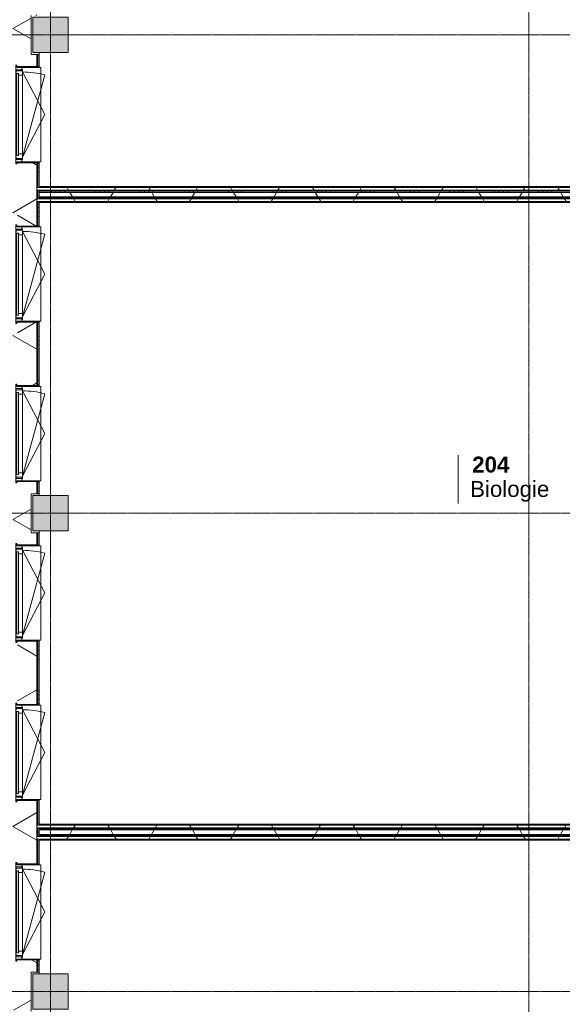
# Model space of a CAD drawing. Header units: millimetres. Extents: x -6115 to 78411, y -6358 to 59618.
# Tile 30 of 99: x -348 to 5779, y 16056 to 27172. Entities that reach past the tile are written whole.
import ezdxf

# ---------------------------------------------------------------- set-up
doc = ezdxf.new("R2010")
doc.units = ezdxf.units.MM
doc.linetypes.add('stramien', pattern=[22.225, 12.7, -3.175, 3.175, -3.175])
for name, color, linetype, lineweight in [('00_Algemeen', 7, 'Continuous', 35), ('05_Bouwplaatsvoorzieningen', 7, 'Continuous', 9), ('22_Metselwerk', 7, 'Continuous', 9), ('25_Metaalconstructiewerk', 7, 'Continuous', 9), ('30_Kozijnen-ramen-deuren', 7, 'Continuous', 9), ('42_Dekvloeren en vloersystemen', 7, 'Continuous', 9)]:
    doc.layers.add(name, color=color, linetype=linetype, lineweight=lineweight)
doc.styles.add('Arial_1', font='arial.ttf', dxfattribs={"height": 180})
doc.styles.add('Arial_B', font='arialbd.ttf', dxfattribs={"height": 180})
pattern_1 = [(90, (5510, 17950), (-500, 3e-13), []), (90, (5560, 17950), (-500, 3e-13), []), (90, (5610, 17950), (-500, 3e-13), []), (90, (5660, 17950), (-500, 3e-13), [])]
pattern_2 = [(60, (0, 0), (-692.82, 400), []), (120, (0, 0), (-692.82, -400), [])]
pattern_3 = [(90, (5510, 25147.5), (-500, 3e-13), []), (90, (5560, 25147.5), (-500, 3e-13), []), (90, (5610, 25147.5), (-500, 3e-13), []), (90, (5660, 25147.5), (-500, 3e-13), [])]

# ---------------------------------------------------------------- blocks, each defined once
blk = doc.blocks.new('Direct Shape - 2410-10368 v1 - IFC-model constructie _zonder onderbouw_ _MM21228_-1202395-02 tweede verdieping overzicht')
at = {"layer": '25_Metaalconstructiewerk'}
blk.add_hatch(color=256, dxfattribs=at).paths.add_polyline_path([(-200, -200), (200, -200), (200, 200), (-200, 200), (-200, 6)])
for p, q in [((200, 200), (-200, 200)), ((-200, 200), (-200, -200)), ((200, -200), (200, 200)), ((-200, -200), (200, -200))]:
    blk.add_line(p, q, dxfattribs=at)
blk = doc.blocks.new('Direct Shape - NLRS_28_SC_TLB_kolom vierkant prefab_gen_AT_kolom vierkant_gen_lxb 400x400_800358-1202402-02 tweede verdieping overzicht')
blk.add_blockref('Direct Shape - 2410-10368 v1 - IFC-model constructie _zonder onderbouw_ _MM21228_-1202395-02 tweede verdieping overzicht', (0, 0))
blk = doc.blocks.new('Direct Shape - NLRS_28_SC_TLB_kolom vierkant prefab_gen_AT_kolom vierkant_gen_lxb 400x400_800360-1202404-02 tweede verdieping overzicht')
blk.add_blockref('Direct Shape - 2410-10368 v1 - IFC-model constructie _zonder onderbouw_ _MM21228_-1202395-02 tweede verdieping overzicht', (0, 0))
blk = doc.blocks.new('Direct Shape - NLRS_28_SC_TLB_kolom vierkant prefab_gen_AT_kolom vierkant_gen_lxb 400x400_800362-1202406-02 tweede verdieping overzicht')
blk.add_blockref('Direct Shape - 2410-10368 v1 - IFC-model constructie _zonder onderbouw_ _MM21228_-1202395-02 tweede verdieping overzicht', (0, 0))
blk = doc.blocks.new('2410-10368 v1 - IFC-model constructie _zonder onderbouw_ _MM21228__ifc-1-02 tweede verdieping overzicht')
at = {"layer": '25_Metaalconstructiewerk', "lineweight": 9}
for name, p in [('Direct Shape - NLRS_28_SC_TLB_kolom vierkant prefab_gen_AT_kolom vierkant_gen_lxb 400x400_800358-1202402-02 tweede verdieping overzicht', (0, 27000)), ('Direct Shape - NLRS_28_SC_TLB_kolom vierkant prefab_gen_AT_kolom vierkant_gen_lxb 400x400_800360-1202404-02 tweede verdieping overzicht', (0, 21600)), ('Direct Shape - NLRS_28_SC_TLB_kolom vierkant prefab_gen_AT_kolom vierkant_gen_lxb 400x400_800362-1202406-02 tweede verdieping overzicht', (0, 16200))]:
    blk.add_blockref(name, p, dxfattribs=at)
blk = doc.blocks.new('31_AEE_kozijnen_KA1_CS77 - AEE_CS 77_Raam merk A1-6832846-02 tweede verdieping overzicht')
at = {"layer": '30_Kozijnen-ramen-deuren', "true_color": 0xcccccc}
blk.add_hatch(color=254, dxfattribs=at).paths.add_polyline_path([(-462.5, -231.3), (462.5, -231.3), (462.5, -207.3), (-462.5, -207.3)])
at = {"layer": '30_Kozijnen-ramen-deuren'}
for p, q in [((-481.5, -199.5), (-557.5, -199.5)), ((-557.5, -199.5), (-557.5, -212.3)), ((-557.5, -212.3), (-532.5, -212.3)), ((-532.5, -212.3), (-532.5, -267.5)), ((-506.5, -203.3), (-481.5, -203.3)), ((-506.5, -267.5), (-506.5, -203.3)), ((-494.5, -203.8), (-494.5, -272.5)), ((-476.5, -203.8), (-494.5, -203.8)), ((-481.5, -199.5), (-476.5, -199.5)), ((-481.5, -203.3), (-481.5, -199.5)), ((-476.5, -203.3), (-481.5, -203.3)), ((-443.5, -199.5), (-476.5, -199.5)), ((-476.5, -199.5), (-476.5, -203.8)), ((-462.5, -231.3), (-462.5, -207.3)), ((-462.5, -231.3), (-462.5, -207.3)), ((-462.5, -207.3), (462.5, -207.3)), ((443.5, -199.5), (-443.5, -199.5)), ((-443.5, -207.3), (-443.5, -199.5)), ((443.5, -199.5), (443.5, -207.3)), ((476.5, -199.5), (443.5, -199.5)), ((462.5, -207.3), (462.5, -231.3)), ((462.5, -231.3), (462.5, -207.3)), ((476.5, -199.5), (481.5, -199.5)), ((476.5, -203.8), (476.5, -199.5)), ((481.5, -203.3), (476.5, -203.3)), ((494.5, -203.8), (476.5, -203.8)), ((481.5, -199.5), (481.5, -203.3)), ((557.5, -199.5), (481.5, -199.5)), ((481.5, -203.3), (506.5, -203.3)), ((494.5, -272.5), (494.5, -203.8)), ((506.5, -203.3), (506.5, -267.5)), ((532.5, -267.5), (532.5, -212.3)), ((532.5, -212.3), (557.5, -212.3)), ((557.5, -212.3), (557.5, -199.5)), ((-532.5, -267.5), (-506.5, -267.5)), ((-494.5, -272.5), (-511.5, -272.5)), ((-511.5, -272.5), (-511.5, -276.5)), ((-511.5, -276.5), (-443.5, -276.5)), ((-494.5, -267.5), (-506.5, -267.5)), ((-481.5, -276.5), (0, -525.7)), ((-481.5, -276.5), (448.7, -525.7)), ((462.5, -231.3), (-462.5, -231.3)), ((-443.5, -276.5), (-443.5, -231.3)), ((443.5, -276.5), (-443.5, -276.5)), ((0, -525.7), (481.5, -276.5)), ((443.5, -231.3), (443.5, -276.5)), ((443.5, -276.5), (511.5, -276.5)), ((506.5, -267.5), (494.5, -267.5)), ((511.5, -272.5), (494.5, -272.5)), ((506.5, -267.5), (532.5, -267.5)), ((511.5, -276.5), (511.5, -272.5))]:
    blk.add_line(p, q, dxfattribs=at)
blk.add_arc((-481.5, -276.5), 963, 345, 360, dxfattribs=at)
blk = doc.blocks.new('31_AEE_DAI_Dagkant_Interieur - Zonder Onderkant-V68-02 tweede verdieping overzicht')
at = {"layer": '05_Bouwplaatsvoorzieningen'}
h = blk.add_hatch(dxfattribs=at)
h.set_pattern_fill('FP_183', color=256, style=0, pattern_type=2)
h.set_pattern_definition([(0, (-22500, -791.5), (0, 500), []), (0, (-22500, -841.5), (0, 500), []), (0, (-22500, -891.5), (0, 500), []), (0, (-22500, -941.5), (0, 500), [])])
h.paths.add_polyline_path([(-543, -449), (-543, -462), (-533, -462), (-533, -268), (-543, -268), (-543, -437)])
h.paths.add_polyline_path([(533, -437), (533, -462), (542, -462), (542, -268), (533, -268), (533, -328)])
for p, q in [((-533, -268), (-543, -268)), ((-533, -462), (-533, -268)), ((533, -268), (533, -462)), ((542, -268), (533, -268)), ((-543, -462), (-533, -462)), ((533, -462), (542, -462))]:
    blk.add_line(p, q, dxfattribs=at)
blk = doc.blocks.new('31_AEE_DAI_Dagkant_Interieur - Zonder Onderkant-V69-02 tweede verdieping overzicht')
at = {"layer": '05_Bouwplaatsvoorzieningen'}
h = blk.add_hatch(dxfattribs=at)
h.set_pattern_fill('FP_184', color=256, style=0, pattern_type=2)
h.set_pattern_definition([(0, (-24300, -791.5), (0, 500), []), (0, (-24300, -841.5), (0, 500), []), (0, (-24300, -891.5), (0, 500), []), (0, (-24300, -941.5), (0, 500), [])])
h.paths.add_polyline_path([(-543, -268), (-543, -462), (-533, -462), (-533, -268)])
h.paths.add_polyline_path([(533, -451), (533, -462), (542, -462), (542, -268), (533, -268), (533, -437)])
for p, q in [((-533, -268), (-543, -268)), ((-533, -462), (-533, -268)), ((533, -268), (533, -462)), ((542, -268), (533, -268)), ((-543, -462), (-533, -462)), ((533, -462), (542, -462))]:
    blk.add_line(p, q, dxfattribs=at)
blk = doc.blocks.new('31_AEE_DAI_Dagkant_Interieur - Zonder Onderkant-V70-02 tweede verdieping overzicht')
at = {"layer": '05_Bouwplaatsvoorzieningen'}
h = blk.add_hatch(dxfattribs=at)
h.set_pattern_fill('FP_185', color=256, style=0, pattern_type=2)
h.set_pattern_definition([(0, (-26100, -791.5), (0, 500), []), (0, (-26100, -841.5), (0, 500), []), (0, (-26100, -891.5), (0, 500), []), (0, (-26100, -941.5), (0, 500), [])])
h.paths.add_polyline_path([(-543, -449), (-543, -462), (-533, -462), (-533, -268), (-543, -268), (-543, -437)])
h.paths.add_polyline_path([(533, -437), (533, -462), (542, -462), (542, -268), (533, -268)])
for p, q in [((-533, -268), (-543, -268)), ((-533, -462), (-533, -268)), ((533, -268), (533, -462)), ((542, -268), (533, -268)), ((-543, -462), (-533, -462)), ((533, -462), (542, -462))]:
    blk.add_line(p, q, dxfattribs=at)
blk = doc.blocks.new('42_AEE_VE_vensterbank - Standaard-6843292-02 tweede verdieping overzicht')
at = {"layer": '05_Bouwplaatsvoorzieningen'}
for p, q in [((-532.5, -482.5), (-532.5, -267.5)), ((532.5, -267.5), (532.5, -482.5)), ((-532.5, -482.5), (532.5, -482.5))]:
    blk.add_line(p, q, dxfattribs=at)
blk = doc.blocks.new('31_AEE_DAI_Dagkant_Interieur - Zonder Onderkant-V71-02 tweede verdieping overzicht')
at = {"layer": '05_Bouwplaatsvoorzieningen'}
h = blk.add_hatch(dxfattribs=at)
h.set_pattern_fill('FP_186', color=256, style=0, pattern_type=2)
h.set_pattern_definition([(0, (-17100, -791.5), (0, 500), []), (0, (-17100, -841.5), (0, 500), []), (0, (-17100, -891.5), (0, 500), []), (0, (-17100, -941.5), (0, 500), [])])
h.paths.add_polyline_path([(-543, -268), (-543, -462), (-533, -462), (-533, -268)])
h.paths.add_polyline_path([(533, -462), (542, -462), (542, -268), (533, -268), (533, -449)])
for p, q in [((-533, -268), (-543, -268)), ((-533, -462), (-533, -268)), ((533, -268), (533, -462)), ((542, -268), (533, -268)), ((-543, -462), (-533, -462)), ((533, -462), (542, -462))]:
    blk.add_line(p, q, dxfattribs=at)
blk = doc.blocks.new('31_AEE_DAI_Dagkant_Interieur - Zonder Onderkant-V72-02 tweede verdieping overzicht')
at = {"layer": '05_Bouwplaatsvoorzieningen'}
h = blk.add_hatch(dxfattribs=at)
h.set_pattern_fill('FP_187', color=256, style=0, pattern_type=2)
h.set_pattern_definition([(0, (-18900, -791.5), (0, 500), []), (0, (-18900, -841.5), (0, 500), []), (0, (-18900, -891.5), (0, 500), []), (0, (-18900, -941.5), (0, 500), [])])
h.paths.add_polyline_path([(-543, -268), (-543, -462), (-533, -462), (-533, -268)])
h.paths.add_polyline_path([(533, -437), (533, -462), (542, -462), (542, -268), (533, -268)])
for p, q in [((-533, -268), (-543, -268)), ((-533, -462), (-533, -268)), ((533, -268), (533, -462)), ((542, -268), (533, -268)), ((-543, -462), (-533, -462)), ((533, -462), (542, -462))]:
    blk.add_line(p, q, dxfattribs=at)
blk = doc.blocks.new('31_AEE_DAI_Dagkant_Interieur - Zonder Onderkant-V73-02 tweede verdieping overzicht')
at = {"layer": '05_Bouwplaatsvoorzieningen'}
h = blk.add_hatch(dxfattribs=at)
h.set_pattern_fill('FP_188', color=256, style=0, pattern_type=2)
h.set_pattern_definition([(0, (-20700, -791.5), (0, 500), []), (0, (-20700, -841.5), (0, 500), []), (0, (-20700, -891.5), (0, 500), []), (0, (-20700, -941.5), (0, 500), [])])
h.paths.add_polyline_path([(-543, -268), (-543, -462), (-533, -462), (-533, -268)])
h.paths.add_polyline_path([(533, -442), (533, -462), (542, -462), (542, -268), (533, -268), (533, -437)])
for p, q in [((-533, -268), (-543, -268)), ((-533, -462), (-533, -268)), ((533, -268), (533, -462)), ((542, -268), (533, -268)), ((-543, -462), (-533, -462)), ((533, -462), (542, -462))]:
    blk.add_line(p, q, dxfattribs=at)
blk = doc.blocks.new('00_AEE_tag_ruimte_klein - Naam _ nummer-752176-02 tweede verdieping overzicht')
at = {"layer": '00_Algemeen', "lineweight": 9}
for p, q in [((-8.06, 7.17), (-8.06, 4.25)), ((-8.06, 4.47), (-8.06, 1.72))]:
    blk.add_line(p, q, dxfattribs=at)

msp = doc.modelspace()

# ---------------------------------------------------------------- hatches: boundary and pattern name
at = {"layer": '22_Metselwerk'}
h = msp.add_hatch(dxfattribs=at)
h.set_pattern_fill('FP_172', color=256, angle=60, style=0, pattern_type=2)
h.set_pattern_definition([(330, (-424.5, 24300), (300, 519.615), []), (30, (-424.5, 24300), (-300, 519.615), [])])
h.paths.add_polyline_path([(-154.5, -424.5), (-154.5, -220), (-220, -220), (-220, 220), (-154.5, 220), (-154.5, 357.5), (-372.5, 357.5), (-372.5, 210), (-424.5, 210), (-424.5, -424.5)])
h.paths.add_polyline_path([(-372.5, 1442.5), (-154.5, 1442.5), (-154.5, 2157.5), (-372.5, 2157.5), (-372.5, 2010), (-424.5, 2010), (-424.5, 1590), (-372.5, 1590)])
h.paths.add_polyline_path([(-154.5, 3242.5), (-154.5, 3957.5), (-372.5, 3957.5), (-372.5, 3810), (-424.5, 3810), (-424.5, 3390), (-372.5, 3390), (-372.5, 3242.5)])
h.paths.add_polyline_path([(-154.5, 5042.5), (-154.5, 5180), (-220, 5180), (-220, 5620), (-154.5, 5620), (-154.5, 5757.5), (-372.5, 5757.5), (-372.5, 5610), (-424.5, 5610), (-424.5, 5190), (-372.5, 5190), (-372.5, 5042.5), (-263.3, 5042.5)])
h.paths.add_polyline_path([(-154.5, 6842.5), (-154.5, 7557.5), (-372.5, 7557.5), (-372.5, 7410), (-424.5, 7410), (-424.5, 6990), (-372.5, 6990), (-372.5, 6842.5), (-263.3, 6842.5)])
h.paths.add_polyline_path([(-372.5, 8642.5), (-154.5, 8642.5), (-154.5, 9357.5), (-372.5, 9357.5), (-372.5, 9210), (-424.5, 9210), (-424.5, 8790), (-372.5, 8790)])
h.paths.add_polyline_path([(-154.5, 10442.5), (-154.5, 10580), (-220, 10580), (-220, 11020), (-154.5, 11020), (-154.5, 11157.5), (-372.5, 11157.5), (-372.5, 11010), (-424.5, 11010), (-424.5, 10590), (-372.5, 10590), (-372.5, 10442.5)])
h.paths.add_polyline_path([(-372.5, 12242.5), (-154.5, 12242.5), (-154.5, 12957.5), (-372.5, 12957.5), (-372.5, 12810), (-424.5, 12810), (-424.5, 12390), (-372.5, 12390)])
h.paths.add_polyline_path([(-372.5, 14042.5), (-154.5, 14042.5), (-154.5, 14757.5), (-372.5, 14757.5), (-372.5, 14610), (-424.5, 14610), (-424.5, 14190), (-372.5, 14190)])
h.paths.add_polyline_path([(-154.5, 15842.5), (-154.5, 15980), (-220, 15980), (-220, 16420), (-154.5, 16420), (-154.5, 16557.5), (-372.5, 16557.5), (-372.5, 16410), (-424.5, 16410), (-424.5, 15990), (-372.5, 15990), (-372.5, 15842.5), (-263.3, 15842.5)])
h.paths.add_polyline_path([(-154.5, 17642.5), (-154.5, 18357.5), (-372.5, 18357.5), (-372.5, 18210), (-424.5, 18210), (-424.5, 17790), (-372.5, 17790), (-372.5, 17642.5)])
h.paths.add_polyline_path([(-154.5, 19442.5), (-154.5, 20157.5), (-372.5, 20157.5), (-372.5, 20010), (-424.5, 20010), (-424.5, 19590), (-372.5, 19590), (-372.5, 19442.5)])
h.paths.add_polyline_path([(-372.5, 21242.5), (-154.5, 21242.5), (-154.5, 21380), (-220, 21380), (-220, 21820), (-154.5, 21820), (-154.5, 21957.5), (-372.5, 21957.5), (-372.5, 21810), (-424.5, 21810), (-424.5, 21390), (-372.5, 21390)])
h.paths.add_polyline_path([(-154.5, 23042.5), (-154.5, 23757.5), (-372.5, 23757.5), (-372.5, 23610), (-424.5, 23610), (-424.5, 23190), (-372.5, 23190), (-372.5, 23042.5), (-263.3, 23042.5)])
h.paths.add_polyline_path([(-154.5, 24842.5), (-154.5, 25557.5), (-372.5, 25557.5), (-372.5, 25410), (-424.5, 25410), (-424.5, 24990), (-372.5, 24990), (-372.5, 24842.5)])
h.paths.add_polyline_path([(-372.5, 26642.5), (-154.5, 26642.5), (-154.5, 26780), (-220, 26780), (-220, 27220), (-154.5, 27220), (-154.5, 27357.5), (-372.5, 27357.5), (-372.5, 27210), (-424.5, 27210), (-424.5, 26790), (-372.5, 26790)])
h.paths.add_polyline_path([(-372.5, 28442.5), (-154.5, 28442.5), (-154.5, 29157.5), (-372.5, 29157.5), (-372.5, 29010), (-424.5, 29010), (-424.5, 28590), (-372.5, 28590)])
h.paths.add_polyline_path([(-372.5, 30242.5), (-154.5, 30242.5), (-154.5, 30957.5), (-372.5, 30957.5), (-372.5, 30810), (-424.5, 30810), (-424.5, 30390), (-372.5, 30390)])
h.paths.add_polyline_path([(-154.5, 32042.5), (-154.5, 32180), (-220, 32180), (-220, 32620), (-154.5, 32620), (-154.5, 32757.5), (-372.5, 32757.5), (-372.5, 32610), (-424.5, 32610), (-424.5, 32190), (-372.5, 32190), (-372.5, 32042.5)])
h.paths.add_polyline_path([(-372.5, 33842.5), (-154.5, 33842.5), (-154.5, 34557.5), (-372.5, 34557.5), (-372.5, 34410), (-424.5, 34410), (-424.5, 33990), (-372.5, 33990)])
h.paths.add_polyline_path([(-154.5, 35642.5), (-154.5, 36357.5), (-372.5, 36357.5), (-372.5, 36210), (-424.5, 36210), (-424.5, 35790), (-372.5, 35790), (-372.5, 35642.5), (-263.3, 35642.5)])
h.paths.add_polyline_path([(-372.5, 37442.5), (-154.5, 37442.5), (-154.5, 37580), (-220, 37580), (-220, 38020), (-154.5, 38020), (-154.5, 38157.5), (-372.5, 38157.5), (-372.5, 38010), (-424.5, 38010), (-424.5, 37590), (-372.5, 37590)])
h.paths.add_polyline_path([(-154.5, 39242.5), (-154.5, 39957.5), (-372.5, 39957.5), (-372.5, 39810), (-424.5, 39810), (-424.5, 39390), (-372.5, 39390), (-372.5, 39242.5)])
h.paths.add_polyline_path([(-372.5, 41042.5), (-154.5, 41042.5), (-154.5, 41757.5), (-372.5, 41757.5), (-372.5, 41610), (-424.5, 41610), (-424.5, 41190), (-372.5, 41190)])
h.paths.add_polyline_path([(-154.5, 42842.5), (-154.5, 42980), (-220, 42980), (-220, 43420), (-154.5, 43420), (-154.5, 43557.5), (-372.5, 43557.5), (-372.5, 43410), (-424.5, 43410), (-424.5, 42990), (-372.5, 42990), (-372.5, 42842.5), (-263.3, 42842.5)])
h.paths.add_polyline_path([(-372.5, 44642.5), (-154.5, 44642.5), (-154.5, 45357.5), (-372.5, 45357.5), (-372.5, 45210), (-424.5, 45210), (-424.5, 44790), (-372.5, 44790)])
h.paths.add_polyline_path([(-372.5, 46442.5), (-154.5, 46442.5), (-154.5, 47157.5), (-372.5, 47157.5), (-372.5, 47010), (-424.5, 47010), (-424.5, 46590), (-372.5, 46590), (-372.5, 46533.4)])
h.paths.add_polyline_path([(-372.5, 48242.5), (-154.5, 48242.5), (-154.5, 48380), (-220, 48380), (-220, 48820), (-154.5, 48820), (-154.5, 49024.5), (-424.5, 49024.5), (-424.5, 48390), (-372.5, 48390)])
h = msp.add_hatch(dxfattribs=at)
h.set_pattern_fill('FP_171', color=256, angle=90, style=0, pattern_type=2)
h.set_pattern_definition([(1e-13, (-424.5, 24100), (-9e-13, 500), []), (1e-13, (-424.5, 24050), (-9e-13, 500), []), (1e-13, (-424.5, 24000), (-9e-13, 500), []), (1e-13, (-424.5, 23950), (-9e-13, 500), [])])
h.paths.add_polyline_path([(-130, 220), (-130, 357.5), (-142.5, 357.5), (-142.5, 220)])
h.paths.add_polyline_path([(-130, 1442.5), (-130, 2157.5), (-142.5, 2157.5), (-142.5, 1442.5)])
h.paths.add_polyline_path([(-142.5, 3242.5), (-130, 3242.5), (-130, 3957.5), (-142.5, 3957.5), (-142.5, 3275.8)])
h.paths.add_polyline_path([(-130, 5042.5), (-130, 5180), (-142.5, 5180), (-142.5, 5042.5)])
h.paths.add_polyline_path([(-130, 5620), (-130, 5757.5), (-142.5, 5757.5), (-142.5, 5620)])
h.paths.add_polyline_path([(-142.5, 6842.5), (-130, 6842.5), (-130, 7557.5), (-142.5, 7557.5), (-142.5, 7157.9)])
h.paths.add_polyline_path([(-130, 8642.5), (-130, 9357.5), (-142.5, 9357.5), (-142.5, 8642.5)])
h.paths.add_polyline_path([(-130, 10442.5), (-130, 10580), (-142.5, 10580), (-142.5, 10442.5)])
h.paths.add_polyline_path([(-130, 11020), (-130, 11157.5), (-142.5, 11157.5), (-142.5, 11020)])
h.paths.add_polyline_path([(-130, 12242.5), (-130, 12957.5), (-142.5, 12957.5), (-142.5, 12242.5)])
h.paths.add_polyline_path([(-130, 14042.5), (-130, 14757.5), (-142.5, 14757.5), (-142.5, 14042.5)])
h.paths.add_polyline_path([(-142.5, 15842.5), (-130, 15842.5), (-130, 15980), (-142.5, 15980)])
h.paths.add_polyline_path([(-142.5, 16420), (-130, 16420), (-130, 16557.5), (-142.5, 16557.5)])
h.paths.add_polyline_path([(-130, 17642.5), (-130, 17920), (-142.5, 17920), (-142.5, 17642.5)])
h.paths.add_polyline_path([(-130, 17950), (-130, 18050), (-142.5, 18050), (-142.5, 17950)])
h.paths.add_polyline_path([(-130, 18080), (-130, 18357.5), (-142.5, 18357.5), (-142.5, 18080)])
h.paths.add_polyline_path([(-130, 19442.5), (-130, 20157.5), (-142.5, 20157.5), (-142.5, 19442.5)])
h.paths.add_polyline_path([(-130, 21242.5), (-130, 21380), (-142.5, 21380), (-142.5, 21242.5)])
h.paths.add_polyline_path([(-130, 21820), (-130, 21957.5), (-142.5, 21957.5), (-142.5, 21820)])
h.paths.add_polyline_path([(-142.5, 23042.5), (-130, 23042.5), (-130, 23757.5), (-142.5, 23757.5), (-142.5, 23240.9)])
h.paths.add_polyline_path([(-130, 24842.5), (-130, 25117.5), (-142.5, 25117.5), (-142.5, 24842.5)])
h.paths.add_polyline_path([(-130, 25147.5), (-130, 25247.5), (-142.5, 25247.5), (-142.5, 25147.5)])
h.paths.add_polyline_path([(-142.5, 25277.5), (-130, 25277.5), (-130, 25557.5), (-142.5, 25557.5), (-142.5, 25459.2)])
h.paths.add_polyline_path([(-130, 26642.5), (-130, 26780), (-142.5, 26780), (-142.5, 26642.5)])
h.paths.add_polyline_path([(-130, 27220), (-130, 27357.5), (-142.5, 27357.5), (-142.5, 27220)])
h.paths.add_polyline_path([(-130, 28442.5), (-130, 29157.5), (-142.5, 29157.5), (-142.5, 28442.5)])
h.paths.add_polyline_path([(-130, 30242.5), (-130, 30957.5), (-142.5, 30957.5), (-142.5, 30242.5)])
h.paths.add_polyline_path([(-142.5, 32042.5), (-130, 32042.5), (-130, 32180), (-142.5, 32180), (-142.5, 32114.2)])
h.paths.add_polyline_path([(-130, 32620), (-130, 32757.5), (-142.5, 32757.5), (-142.5, 32620)])
h.paths.add_polyline_path([(-130, 33842.5), (-130, 34557.5), (-142.5, 34557.5), (-142.5, 33842.5)])
h.paths.add_polyline_path([(-142.5, 35642.5), (-130, 35642.5), (-130, 36357.5), (-142.5, 36357.5), (-142.5, 35996.3)])
h.paths.add_polyline_path([(-142.5, 37442.5), (-130, 37442.5), (-130, 37580), (-142.5, 37580)])
h.paths.add_polyline_path([(-142.5, 38020), (-130, 38020), (-130, 38157.5), (-142.5, 38157.5)])
h.paths.add_polyline_path([(-130, 39242.5), (-130, 39957.5), (-142.5, 39957.5), (-142.5, 39242.5)])
h.paths.add_polyline_path([(-142.5, 41042.5), (-130, 41042.5), (-130, 41757.5), (-142.5, 41757.5), (-142.5, 41542.2)])
h.paths.add_polyline_path([(-130, 42842.5), (-130, 42980), (-142.5, 42980), (-142.5, 42842.5)])
h.paths.add_polyline_path([(-142.5, 43420), (-130, 43420), (-130, 43557.5), (-142.5, 43557.5)])
h.paths.add_polyline_path([(-142.5, 44642.5), (-130, 44642.5), (-130, 45357.5), (-142.5, 45357.5), (-142.5, 44869.7)])
h.paths.add_polyline_path([(-130, 46442.5), (-130, 47157.5), (-142.5, 47157.5), (-142.5, 46442.5)])
h.paths.add_polyline_path([(-130, 48242.5), (-130, 48380), (-142.5, 48380), (-142.5, 48242.5)])
h = msp.add_hatch(dxfattribs=at)
h.set_pattern_fill('FP_2', color=256, angle=60, style=0, pattern_type=2)
h.set_pattern_definition(pattern_2)
h.paths.add_polyline_path([(8749, 25247.5), (8749, 25277.5), (-154.5, 25277.5), (-154.5, 25247.5), (6081.7, 25247.5)])
h = msp.add_hatch(dxfattribs=at)
h.set_pattern_fill('FP_368', color=256, angle=90, style=0, pattern_type=2)
h.set_pattern_definition([(90, (4509.5, 25247.5), (-500, 1e-12), []), (90, (4559.5, 25247.5), (-500, 1e-12), []), (90, (4609.5, 25247.5), (-500, 1e-12), []), (90, (4659.5, 25247.5), (-500, 1e-12), [])])
h.paths.add_polyline_path([(8749, 25277.5), (8749, 25287.5), (-130, 25287.5), (-130, 25277.5), (6081.7, 25277.5)])
h = msp.add_hatch(dxfattribs=at)
h.set_pattern_fill('FP_46', color=256, angle=90, style=0, pattern_type=2)
h.set_pattern_definition(pattern_3)
h.paths.add_polyline_path([(8749, 25235), (8749, 25247.5), (-130, 25247.5), (-130, 25235), (6081.7, 25235)])
h = msp.add_hatch(dxfattribs=at)
h.set_pattern_fill('FP_46', color=256, angle=90, style=0, pattern_type=2)
h.set_pattern_definition(pattern_3)
h.paths.add_polyline_path([(8749, 25222.5), (8749, 25235), (-130, 25235), (-130, 25222.5), (6081.7, 25222.5)])
h = msp.add_hatch(dxfattribs=at)
h.set_pattern_fill('FP_7', color=256, angle=60, style=0, pattern_type=2)
h.set_pattern_definition(pattern_2)
h.paths.add_polyline_path([(8749, 25117.5), (8749, 25147.5), (-154.5, 25147.5), (-154.5, 25117.5), (6081.7, 25117.5)])
h = msp.add_hatch(dxfattribs=at)
h.set_pattern_fill('FP_2', color=256, angle=60, style=0, pattern_type=2)
h.set_pattern_definition(pattern_2)
h.paths.add_polyline_path([(8749, 25172.5), (8749, 25222.5), (-130, 25222.5), (-130, 25172.5), (6081.7, 25172.5)])
h = msp.add_hatch(dxfattribs=at)
h.set_pattern_fill('FP_46', color=256, angle=90, style=0, pattern_type=2)
h.set_pattern_definition(pattern_3)
h.paths.add_polyline_path([(8749, 25160), (8749, 25172.5), (-130, 25172.5), (-130, 25160), (6081.7, 25160)])
h = msp.add_hatch(dxfattribs=at)
h.set_pattern_fill('FP_46', color=256, angle=90, style=0, pattern_type=2)
h.set_pattern_definition(pattern_3)
h.paths.add_polyline_path([(8749, 25147.5), (8749, 25160), (-130, 25160), (-130, 25147.5), (6081.7, 25147.5)])
h = msp.add_hatch(dxfattribs=at)
h.set_pattern_fill('FP_369', color=256, angle=-270, style=0, pattern_type=2)
h.set_pattern_definition([(270, (4109.5, 25147.5), (500, -9e-13), []), (270, (4059.5, 25147.5), (500, -9e-13), []), (270, (4009.5, 25147.5), (500, -9e-13), []), (270, (3959.5, 25147.5), (500, -9e-13), [])])
h.paths.add_polyline_path([(8749, 25107.5), (8749, 25117.5), (-130, 25117.5), (-130, 25107.5), (6081.7, 25107.5)])
h = msp.add_hatch(dxfattribs=at)
h.set_pattern_fill('FP_2', color=256, angle=60, style=0, pattern_type=2)
h.set_pattern_definition(pattern_2)
h.paths.add_polyline_path([(10750, 18050), (10775, 18050), (10775, 18080), (-154.5, 18080), (-154.5, 18050), (10613.8, 18050)])
h = msp.add_hatch(dxfattribs=at)
h.set_pattern_fill('FP_323', color=256, angle=90, style=0, pattern_type=2)
h.set_pattern_definition([(90, (5510, 18050), (-500, 4e-13), []), (90, (5560, 18050), (-500, 4e-13), []), (90, (5610, 18050), (-500, 4e-13), []), (90, (5660, 18050), (-500, 4e-13), [])])
h.paths.add_polyline_path([(10750, 18080), (10750, 18090), (-130, 18090), (-130, 18080), (10613.8, 18080)])
h = msp.add_hatch(dxfattribs=at)
h.set_pattern_fill('FP_45', color=256, angle=90, style=0, pattern_type=2)
h.set_pattern_definition(pattern_1)
h.paths.add_polyline_path([(10750, 18037.5), (10750, 18050), (-130, 18050), (-130, 18037.5), (10613.8, 18037.5)])
h = msp.add_hatch(dxfattribs=at)
h.set_pattern_fill('FP_45', color=256, angle=90, style=0, pattern_type=2)
h.set_pattern_definition(pattern_1)
h.paths.add_polyline_path([(10762.5, 18025), (10762.5, 18037.5), (-130, 18037.5), (-130, 18025), (10750, 18025)])
h = msp.add_hatch(dxfattribs=at)
h.set_pattern_fill('FP_2', color=256, angle=60, style=0, pattern_type=2)
h.set_pattern_definition(pattern_2)
h.paths.add_polyline_path([(10750, 17975), (10775, 17975), (10775, 18025), (-130, 18025), (-130, 17975), (10613.8, 17975)])
h = msp.add_hatch(dxfattribs=at)
h.set_pattern_fill('FP_2', color=256, angle=60, style=0, pattern_type=2)
h.set_pattern_definition(pattern_2)
h.paths.add_polyline_path([(10311.7, 17920), (10775, 17920), (10775, 17950), (-154.5, 17950), (-154.5, 17920), (9707.4, 17920)])
h = msp.add_hatch(dxfattribs=at)
h.set_pattern_fill('FP_45', color=256, angle=90, style=0, pattern_type=2)
h.set_pattern_definition(pattern_1)
h.paths.add_polyline_path([(10750, 17962.5), (10750, 17975), (-130, 17975), (-130, 17962.5), (10613.8, 17962.5)])
h = msp.add_hatch(dxfattribs=at)
h.set_pattern_fill('FP_45', color=256, angle=90, style=0, pattern_type=2)
h.set_pattern_definition(pattern_1)
h.paths.add_polyline_path([(10750, 17950), (10750, 17962.5), (-130, 17962.5), (-130, 17950), (10613.8, 17950)])
h = msp.add_hatch(dxfattribs=at)
h.set_pattern_fill('FP_324', color=256, angle=-270, style=0, pattern_type=2)
h.set_pattern_definition([(270, (5110, 17950), (500, -4e-13), []), (270, (5060, 17950), (500, -4e-13), []), (270, (5010, 17950), (500, -4e-13), []), (270, (4960, 17950), (500, -4e-13), [])])
h.paths.add_polyline_path([(10750, 17910), (10750, 17920), (-130, 17920), (-130, 17910), (10613.8, 17910)])

# ---------------------------------------------------------------- linework, layer by layer
at = {"layer": '00_Algemeen', "color": 150, "linetype": 'stramien', "lineweight": 9, "true_color": 0x0080ff}
for p, q in [((0, -4950.1), (0, 59018.3)), ((5400, -4950.1), (5400, 59018.3)), ((77811.4, 27000), (-5515.3, 27000)), ((77811.4, 21600), (-5515.3, 21600)), ((77811.4, 16200), (-5515.3, 16200))]:
    msp.add_line(p, q, dxfattribs=at)
at = {"layer": '22_Metselwerk', "lineweight": 18}
for p, q in [((-220, 26780), (-220, 27220)), ((-154.5, 26780), (-220, 26780)), ((-154.5, 26780), (-154.5, 26642.5)), ((-372.5, 26642.5), (-154.5, 26642.5)), ((-154.5, 25557.5), (-372.5, 25557.5)), ((-154.5, 25557.5), (-154.5, 24842.5)), ((-130, 25222.5), (-130, 25172.5)), ((-130, 25222.5), (8749, 25222.5)), ((-130, 25172.5), (8749, 25172.5)), ((-372.5, 24842.5), (-154.5, 24842.5)), ((-154.5, 23757.5), (-372.5, 23757.5)), ((-154.5, 23757.5), (-154.5, 23042.5)), ((-372.5, 23042.5), (-154.5, 23042.5)), ((-154.5, 21957.5), (-372.5, 21957.5)), ((-154.5, 21957.5), (-154.5, 21820)), ((-220, 21380), (-220, 21820)), ((-220, 21820), (-154.5, 21820)), ((-154.5, 21380), (-220, 21380)), ((-154.5, 21380), (-154.5, 21242.5)), ((-372.5, 21242.5), (-154.5, 21242.5)), ((-154.5, 20157.5), (-372.5, 20157.5)), ((-154.5, 20157.5), (-154.5, 19442.5)), ((-372.5, 19442.5), (-154.5, 19442.5)), ((-154.5, 18357.5), (-372.5, 18357.5)), ((-154.5, 18357.5), (-154.5, 17642.5)), ((-130, 18025), (-130, 17975)), ((-130, 18025), (10775, 18025)), ((-130, 17975), (10775, 17975)), ((-372.5, 17642.5), (-154.5, 17642.5)), ((-154.5, 16557.5), (-372.5, 16557.5)), ((-154.5, 16557.5), (-154.5, 16420)), ((-220, 15980), (-220, 16420)), ((-220, 16420), (-154.5, 16420))]:
    msp.add_line(p, q, dxfattribs=at)
at = {"layer": '22_Metselwerk'}
for p, q in [((-130, 26780), (-154.5, 26780)), ((-142.5, 26780), (-142.5, 26642.5)), ((-130, 26642.5), (-130, 26780)), ((-154.5, 26642.5), (-130, 26642.5)), ((-130, 25557.5), (-154.5, 25557.5)), ((-142.5, 25557.5), (-142.5, 25277.5)), ((-130, 25287.5), (-130, 25557.5)), ((8749, 25277.5), (-154.5, 25277.5)), ((-154.5, 25247.5), (8749, 25247.5)), ((-142.5, 25247.5), (-142.5, 25147.5)), ((8749, 25287.5), (-130, 25287.5)), ((-130, 25222.5), (-130, 25247.5)), ((-130, 25235), (8749, 25235)), ((8749, 25147.5), (-154.5, 25147.5)), ((-130, 25172.5), (-130, 25147.5)), ((-130, 25160), (8749, 25160)), ((-154.5, 25117.5), (8749, 25117.5)), ((-142.5, 25117.5), (-142.5, 24842.5)), ((-130, 24842.5), (-130, 25107.5)), ((-130, 25107.5), (8749, 25107.5)), ((-154.5, 24842.5), (-130, 24842.5)), ((-130, 23757.5), (-154.5, 23757.5)), ((-142.5, 23757.5), (-142.5, 23042.5)), ((-130, 23042.5), (-130, 23757.5)), ((-154.5, 23042.5), (-130, 23042.5)), ((-130, 21957.5), (-154.5, 21957.5)), ((-142.5, 21957.5), (-142.5, 21820)), ((-130, 21820), (-130, 21957.5)), ((-154.5, 21820), (-130, 21820)), ((-130, 21380), (-154.5, 21380)), ((-142.5, 21380), (-142.5, 21242.5)), ((-130, 21242.5), (-130, 21380)), ((-154.5, 21242.5), (-130, 21242.5)), ((-130, 20157.5), (-154.5, 20157.5)), ((-142.5, 20157.5), (-142.5, 19442.5)), ((-130, 19442.5), (-130, 20157.5)), ((-154.5, 19442.5), (-130, 19442.5)), ((-130, 18357.5), (-154.5, 18357.5)), ((-142.5, 18357.5), (-142.5, 18080)), ((-130, 18090), (-130, 18357.5)), ((-154.5, 18080), (10775, 18080)), ((-154.5, 18050), (10775, 18050)), ((-142.5, 18050), (-142.5, 17950)), ((10750, 18090), (-130, 18090)), ((-130, 18050), (-130, 18025)), ((-130, 17950), (-130, 18050)), ((-130, 18037.5), (10762.5, 18037.5)), ((10775, 17950), (-154.5, 17950)), ((10775, 17920), (-154.5, 17920)), ((-142.5, 17920), (-142.5, 17642.5)), ((-130, 17975), (-130, 17950)), ((-130, 17962.5), (10750, 17962.5)), ((-130, 17642.5), (-130, 17910)), ((-130, 17910), (10750, 17910)), ((-154.5, 17642.5), (-130, 17642.5)), ((-130, 16557.5), (-154.5, 16557.5)), ((-142.5, 16557.5), (-142.5, 16420)), ((-130, 16420), (-130, 16557.5)), ((-154.5, 16420), (-130, 16420))]:
    msp.add_line(p, q, dxfattribs=at)
at = {"layer": '42_Dekvloeren en vloersystemen'}
for p, q in [((-130, 26800), (-130, 26780)), ((-130, 21820), (-130, 21800)), ((-130, 21400), (-130, 21380)), ((-130, 16420), (-130, 16400))]:
    msp.add_line(p, q, dxfattribs=at)

# ---------------------------------------------------------------- block references
at = {"lineweight": 5}
msp.add_blockref('2410-10368 v1 - IFC-model constructie _zonder onderbouw_ _MM21228__ifc-1-02 tweede verdieping overzicht', (0, 0), dxfattribs=at)
at = {"layer": '00_Algemeen', "lineweight": 9, "xscale": 99.99999999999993, "yscale": 99.99999999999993, "zscale": 99.99999999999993}
msp.add_blockref('00_AEE_tag_ruimte_klein - Naam _ nummer-752176-02 tweede verdieping overzicht', (5410.6, 21539.5), dxfattribs=at)
at = {"layer": '05_Bouwplaatsvoorzieningen'}
for name, p, rotation in [('31_AEE_DAI_Dagkant_Interieur - Zonder Onderkant-V70-02 tweede verdieping overzicht', (-591.5, 26100), 90.0000000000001), ('42_AEE_VE_vensterbank - Standaard-6843292-02 tweede verdieping overzicht', (-591.5, 26100), 89.99999999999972), ('31_AEE_DAI_Dagkant_Interieur - Zonder Onderkant-V69-02 tweede verdieping overzicht', (-591.5, 24300), 90.0000000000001), ('42_AEE_VE_vensterbank - Standaard-6843292-02 tweede verdieping overzicht', (-591.5, 24300), 89.99999999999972), ('31_AEE_DAI_Dagkant_Interieur - Zonder Onderkant-V68-02 tweede verdieping overzicht', (-591.5, 22500), 90.0000000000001), ('42_AEE_VE_vensterbank - Standaard-6843292-02 tweede verdieping overzicht', (-591.5, 22500), 89.99999999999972), ('31_AEE_DAI_Dagkant_Interieur - Zonder Onderkant-V73-02 tweede verdieping overzicht', (-591.5, 20700), 90.0000000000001), ('42_AEE_VE_vensterbank - Standaard-6843292-02 tweede verdieping overzicht', (-591.5, 20700), 89.99999999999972), ('31_AEE_DAI_Dagkant_Interieur - Zonder Onderkant-V72-02 tweede verdieping overzicht', (-591.5, 18900), 90.0000000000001), ('42_AEE_VE_vensterbank - Standaard-6843292-02 tweede verdieping overzicht', (-591.5, 18900), 89.99999999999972), ('31_AEE_DAI_Dagkant_Interieur - Zonder Onderkant-V71-02 tweede verdieping overzicht', (-591.5, 17100), 90.0000000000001), ('42_AEE_VE_vensterbank - Standaard-6843292-02 tweede verdieping overzicht', (-591.5, 17100), 89.99999999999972)]:
    msp.add_blockref(name, p, dxfattribs=dict(at, rotation=rotation))
at = {"layer": '30_Kozijnen-ramen-deuren', "rotation": 90.0000000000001}
for p in [(-591.5, 26100), (-591.5, 24300), (-591.5, 22500), (-591.5, 20700), (-591.5, 18900), (-591.5, 17100)]:
    msp.add_blockref('31_AEE_kozijnen_KA1_CS77 - AEE_CS 77_Raam merk A1-6832846-02 tweede verdieping overzicht', p, dxfattribs=at)

# ---------------------------------------------------------------- texts
at = {"layer": '00_Algemeen', "lineweight": 9, "char_height": 180, "attachment_point": 1}
for s, insert, width, style in [('204', (4761.9, 22239.5), 505.063, 'Arial_B'), ('Biologie', (4738, 21963.9), 1034.177, 'Arial_1')]:
    msp.add_mtext(s, dxfattribs=dict(at, insert=insert, width=width, style=style))

doc.saveas('drawing.dxf')
